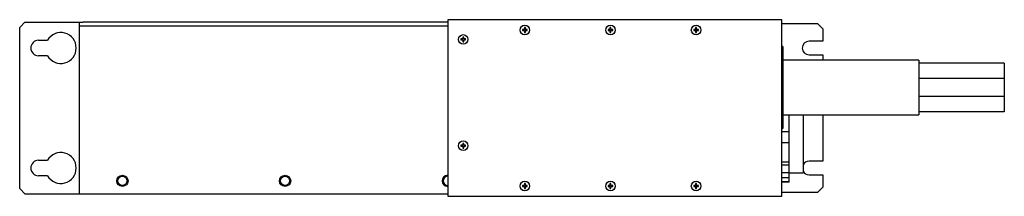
# Model space of a CAD drawing. Header units: millimetres. Extents: x 77 to 652, y 465 to 568.
import ezdxf

# ---------------------------------------------------------------- set-up
doc = ezdxf.new("R2010")
doc.units = ezdxf.units.MM
doc.header["$LTSCALE"] = 67.007375
doc.layers.get('0').update_dxf_attribs({"linetype": 'CONTINUOUS'})

msp = doc.modelspace()

# ---------------------------------------------------------------- linework, layer by layer
at = {"color": 7, "linetype": 'Continuous'}
for p, q in [((80.18, 566.49), (77.18, 563.49)), ((80.18, 566.49), (114.28, 566.49)), ((112.18, 466.49), (112.18, 566.49)), ((112.18, 564.39), (327.18, 564.39)), ((327.18, 566.49), (114.28, 566.49)), ((327.18, 567.99), (327.18, 464.99)), ((522.18, 567.99), (327.18, 567.99)), ((522.18, 464.99), (522.18, 567.99)), ((522.18, 565.76), (543.18, 565.76)), ((546.18, 562.76), (543.18, 565.76)), ((77.18, 469.49), (77.18, 563.49)), ((335.88, 557.88), (335.88, 557.09)), ((336.48, 557.09), (336.48, 557.88)), ((371.58, 562.29), (370.79, 562.29)), ((370.79, 561.69), (371.58, 561.69)), ((371.65, 562.3), (371.65, 561.69)), ((372.48, 562.52), (371.87, 562.52)), ((371.87, 561.46), (372.48, 561.46)), ((371.88, 563.38), (371.88, 562.59)), ((371.88, 561.39), (371.88, 560.61)), ((372.48, 562.59), (372.48, 563.38)), ((372.48, 560.61), (372.48, 561.39)), ((372.71, 561.69), (372.71, 562.3)), ((373.56, 562.29), (372.78, 562.29)), ((372.78, 561.69), (373.56, 561.69)), ((421.58, 562.29), (420.79, 562.29)), ((420.79, 561.69), (421.58, 561.69)), ((421.65, 562.3), (421.65, 561.69)), ((422.48, 562.52), (421.87, 562.52)), ((421.87, 561.46), (422.48, 561.46)), ((421.88, 563.38), (421.88, 562.59)), ((421.88, 561.39), (421.88, 560.61)), ((422.48, 562.59), (422.48, 563.38)), ((422.48, 560.61), (422.48, 561.39)), ((422.71, 561.69), (422.71, 562.3)), ((423.56, 562.29), (422.78, 562.29)), ((422.78, 561.69), (423.56, 561.69)), ((471.58, 562.29), (470.79, 562.29)), ((470.79, 561.69), (471.58, 561.69)), ((471.65, 562.3), (471.65, 561.69)), ((472.48, 562.52), (471.87, 562.52)), ((471.87, 561.46), (472.48, 561.46)), ((471.88, 563.38), (471.88, 562.59)), ((471.88, 561.39), (471.88, 560.61)), ((472.48, 562.59), (472.48, 563.38)), ((472.48, 560.61), (472.48, 561.39)), ((472.71, 561.69), (472.71, 562.3)), ((473.56, 562.29), (472.78, 562.29)), ((472.78, 561.69), (473.56, 561.69)), ((546.18, 562.76), (546.18, 555.49)), ((88.18, 555.99), (93.38, 555.99)), ((335.58, 556.79), (334.79, 556.79)), ((334.79, 556.19), (335.58, 556.19)), ((335.65, 556.8), (335.65, 556.19)), ((336.48, 557.02), (335.87, 557.02)), ((335.87, 555.96), (336.48, 555.96)), ((335.88, 555.89), (335.88, 555.11)), ((336.48, 555.11), (336.48, 555.89)), ((336.71, 556.19), (336.71, 556.8)), ((337.56, 556.79), (336.78, 556.79)), ((336.78, 556.19), (337.56, 556.19)), ((522.78, 552.39), (522.18, 552.39)), ((522.78, 552.39), (522.78, 504.59)), ((546.18, 555.49), (538.18, 555.49)), ((93.38, 546.99), (88.18, 546.99)), ((538.18, 547.49), (546.18, 547.49)), ((546.18, 547.49), (546.18, 544.49)), ((602.18, 544.49), (522.78, 544.49)), ((602.18, 544.49), (602.18, 512.49)), ((652.18, 542.74), (602.18, 542.74)), ((652.18, 542.74), (652.18, 523.24)), ((652.18, 533.74), (602.18, 533.74)), ((652.18, 523.24), (602.18, 523.24)), ((652.18, 523.24), (652.18, 514.24)), ((522.78, 512.49), (602.18, 512.49)), ((526.58, 473.19), (526.58, 512.49)), ((534.68, 512.49), (534.68, 478.69)), ((546.18, 512.49), (546.18, 485.49)), ((652.18, 514.24), (602.18, 514.24)), ((522.18, 504.59), (522.78, 504.59)), ((526.58, 502.59), (522.18, 502.59)), ((335.58, 494.79), (334.79, 494.79)), ((335.65, 494.8), (335.65, 494.19)), ((336.48, 495.02), (335.87, 495.02)), ((335.88, 495.88), (335.88, 495.09)), ((336.48, 495.09), (336.48, 495.88)), ((336.71, 494.19), (336.71, 494.8)), ((337.56, 494.79), (336.78, 494.79)), ((522.18, 496.39), (526.58, 496.39)), ((334.79, 494.19), (335.58, 494.19)), ((335.87, 493.96), (336.48, 493.96)), ((335.88, 493.89), (335.88, 493.11)), ((336.48, 493.11), (336.48, 493.89)), ((336.78, 494.19), (337.56, 494.19)), ((88.18, 485.99), (93.38, 485.99)), ((522.18, 485.07), (526.58, 485.07)), ((526.58, 483.22), (522.18, 483.22)), ((546.18, 485.49), (538.18, 485.49)), ((522.18, 478.83), (526.58, 478.83)), ((526.58, 478.69), (534.68, 478.69)), ((538.18, 477.49), (546.18, 477.49)), ((546.18, 477.49), (546.18, 470.23)), ((93.38, 476.99), (88.18, 476.99)), ((372.48, 471.52), (371.87, 471.52)), ((371.88, 472.38), (371.88, 471.59)), ((372.48, 471.59), (372.48, 472.38)), ((422.48, 471.52), (421.87, 471.52)), ((421.88, 472.38), (421.88, 471.59)), ((422.48, 471.59), (422.48, 472.38)), ((472.48, 471.52), (471.87, 471.52)), ((471.88, 472.38), (471.88, 471.59)), ((472.48, 471.59), (472.48, 472.38)), ((522.18, 476), (526.58, 476)), ((526.58, 473.38), (522.18, 473.38)), ((526.58, 473.19), (522.18, 473.19)), ((77.18, 469.49), (80.18, 466.49)), ((80.18, 466.49), (327.18, 466.49)), ((371.58, 471.29), (370.79, 471.29)), ((370.79, 470.69), (371.58, 470.69)), ((371.65, 471.3), (371.65, 470.69)), ((371.87, 470.46), (372.48, 470.46)), ((371.88, 470.39), (371.88, 469.61)), ((372.48, 469.61), (372.48, 470.39)), ((372.71, 470.69), (372.71, 471.3)), ((373.56, 471.29), (372.78, 471.29)), ((372.78, 470.69), (373.56, 470.69)), ((421.58, 471.29), (420.79, 471.29)), ((420.79, 470.69), (421.58, 470.69)), ((421.65, 471.3), (421.65, 470.69)), ((421.87, 470.46), (422.48, 470.46)), ((421.88, 470.39), (421.88, 469.61)), ((422.48, 469.61), (422.48, 470.39)), ((422.71, 470.69), (422.71, 471.3)), ((423.56, 471.29), (422.78, 471.29)), ((422.78, 470.69), (423.56, 470.69)), ((471.58, 471.29), (470.79, 471.29)), ((470.79, 470.69), (471.58, 470.69)), ((471.65, 471.3), (471.65, 470.69)), ((471.87, 470.46), (472.48, 470.46)), ((471.88, 470.39), (471.88, 469.61)), ((472.48, 469.61), (472.48, 470.39)), ((472.71, 470.69), (472.71, 471.3)), ((473.56, 471.29), (472.78, 471.29)), ((472.78, 470.69), (473.56, 470.69)), ((543.18, 467.23), (522.18, 467.23)), ((543.18, 467.23), (546.18, 470.23)), ((327.18, 464.99), (522.18, 464.99))]:
    msp.add_line(p, q, dxfattribs=at)
for centre, radius in [((372.18, 561.99), 2.8), ((422.18, 561.99), 2.8), ((472.18, 561.99), 2.8), ((336.18, 556.49), 2.8), ((336.18, 494.49), 2.8), ((137.18, 473.99), 3.25), ((137.18, 473.99), 2.67), ((232.18, 473.99), 3.25), ((232.18, 473.99), 2.67), ((372.18, 470.99), 2.8), ((422.18, 470.99), 2.8), ((472.18, 470.99), 2.8)]:
    msp.add_circle(centre, radius, dxfattribs=at)
for centre, radius, start, end in [((101.18, 551.49), 9, 210, 150), ((336.18, 548.18), 9.7, 88.22689, 91.77311), ((380.49, 561.99), 9.7, 178.22689, 181.77311), ((371.58, 562.59), 0.3, 270, 360), ((371.58, 561.39), 0.3, 0, 90), ((372.18, 553.68), 9.7, 88.22689, 91.77311), ((372.18, 570.3), 9.7, 268.22689, 271.77311), ((372.78, 562.59), 0.3, 180, 270), ((372.78, 561.39), 0.3, 90, 180), ((363.87, 561.99), 9.7, 358.22689, 1.77311), ((430.49, 561.99), 9.7, 178.22689, 181.77311), ((421.58, 562.59), 0.3, 270, 360), ((421.58, 561.39), 0.3, 0, 90), ((422.18, 553.68), 9.7, 88.22689, 91.77311), ((422.18, 570.3), 9.7, 268.22689, 271.77311), ((422.78, 562.59), 0.3, 180, 270), ((422.78, 561.39), 0.3, 90, 180), ((413.87, 561.99), 9.7, 358.22689, 1.77311), ((480.49, 561.99), 9.7, 178.22689, 181.77311), ((471.58, 562.59), 0.3, 270, 360), ((471.58, 561.39), 0.3, 0, 90), ((472.18, 553.68), 9.7, 88.22689, 91.77311), ((472.18, 570.3), 9.7, 268.22689, 271.77311), ((472.78, 562.59), 0.3, 180, 270), ((472.78, 561.39), 0.3, 90, 180), ((463.87, 561.99), 9.7, 358.22689, 1.77311), ((88.18, 551.49), 4.5, 90, 270), ((344.49, 556.49), 9.7, 178.22689, 181.77311), ((335.58, 557.09), 0.3, 270, 360), ((335.58, 555.89), 0.3, 0, 90), ((336.18, 564.8), 9.7, 268.22689, 271.77311), ((336.78, 557.09), 0.3, 180, 270), ((336.78, 555.89), 0.3, 90, 180), ((327.87, 556.49), 9.7, 358.22689, 1.77311), ((538.18, 551.49), 4, 90, 270), ((344.49, 494.49), 9.7, 178.22689, 181.77311), ((335.58, 495.09), 0.3, 270, 360), ((336.18, 486.18), 9.7, 88.22689, 91.77311), ((336.78, 495.09), 0.3, 180, 270), ((327.87, 494.49), 9.7, 358.22689, 1.77311), ((101.18, 481.49), 9, 210, 150), ((335.58, 493.89), 0.3, 0, 90), ((336.18, 502.8), 9.7, 268.22689, 271.77311), ((336.78, 493.89), 0.3, 90, 180), ((88.18, 481.49), 4.5, 90, 270), ((538.18, 481.49), 4, 90, 152.01987), ((538.18, 481.49), 4, 207.9786, 270), ((327.18, 473.99), 3.25, 90, 270), ((327.18, 473.99), 2.67, 90.00113, 270.00113), ((371.58, 471.59), 0.3, 270, 360), ((372.18, 462.68), 9.7, 88.22689, 91.77311), ((372.78, 471.59), 0.3, 180, 270), ((421.58, 471.59), 0.3, 270, 360), ((422.18, 462.68), 9.7, 88.22689, 91.77311), ((422.78, 471.59), 0.3, 180, 270), ((471.58, 471.59), 0.3, 270, 360), ((472.18, 462.68), 9.7, 88.22689, 91.77311), ((472.78, 471.59), 0.3, 180, 270), ((380.49, 470.99), 9.7, 178.22689, 181.77311), ((371.58, 470.39), 0.3, 0, 90), ((372.18, 479.3), 9.7, 268.22689, 271.77311), ((372.78, 470.39), 0.3, 90, 180), ((363.87, 470.99), 9.7, 358.22689, 1.77311), ((430.49, 470.99), 9.7, 178.22689, 181.77311), ((421.58, 470.39), 0.3, 0, 90), ((422.18, 479.3), 9.7, 268.22689, 271.77311), ((422.78, 470.39), 0.3, 90, 180), ((413.87, 470.99), 9.7, 358.22689, 1.77311), ((480.49, 470.99), 9.7, 178.22689, 181.77311), ((471.58, 470.39), 0.3, 0, 90), ((472.18, 479.3), 9.7, 268.22689, 271.77311), ((472.78, 470.39), 0.3, 90, 180), ((463.87, 470.99), 9.7, 358.22689, 1.77311)]:
    msp.add_arc(centre, radius, start, end, dxfattribs=at)

doc.saveas('drawing.dxf')
